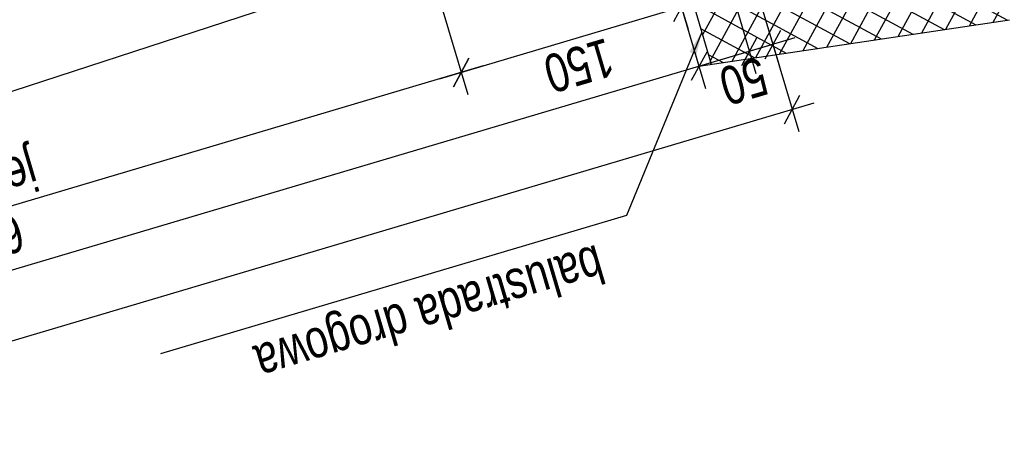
# Model space of a CAD drawing. Header units: metres. Extents: x 7437403 to 7437771, y 5556473 to 5556945.
# Tile 8 of 23: x 7437459.32 to 7437465.75, y 5556888.86 to 5556891.54. Entities that reach past the tile are written whole.
import ezdxf

# ---------------------------------------------------------------- set-up
doc = ezdxf.new("R2010")
doc.units = ezdxf.units.M
doc.header["$MEASUREMENT"] = 0
doc.layers.get('0').update_dxf_attribs({"color": 250})
doc.layers.add('_ PTC Kon_Bet', color=3, linetype='Continuous', lineweight=0)
doc.layers.add('_ PTC Kon_Bet_Kon', color=3, linetype='Continuous')
doc.styles.add('CDMSTYLE', font='CDMSIMPL', dxfattribs={"width": 0.8, "bigfont": 'CDMBIGPL'})
doc.dimstyles.new('CDM-ME100CM', dxfattribs={"dimscale": 0.1, "dimtxt": 2.5, "dimasz": 1.5, "dimexe": 1.5, "dimexo": 2, "dimgap": 0.5, "dimtad": 1, "dimdec": 0, "dimlfac": 100, "dimrnd": 0.1, "dimzin": 9, "dimtxsty": 'CDMSTYLE', "dimblk": 'OBLIQUE', "dimcen": 2.5, "dimdle": 1.5, "dimclrd": 1, "dimclre": 1, "dimclrt": 2, "dimadec": 0, "dimazin": 2, "dimtfac": 1, "dimtdec": 0, "dimtix": 1, "dimtmove": 1, "dimatfit": 3, "dimfxl": 0, "dimtvp": 1, "dimtolj": 1, "dimtzin": 0, "dimlwd": 25, "dimlwe": 25, "dimarcsym": 0})

# ---------------------------------------------------------------- blocks, each defined once
blk = doc.blocks.new('_OBLIQUE')
at = {"color": 0, "linetype": 'ByBlock'}
blk.add_line((-0.5, -0.5), (0.5, 0.5), dxfattribs=at)
blk = doc.blocks.new('*D20')
at = {"layer": '_ PTC Kon_Bet_Kon', "color": 1, "linetype": 'Continuous', "lineweight": 25}
for p, q in [((7437463.76255467, 5556892.985714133), (7437464.280800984, 5556891.237196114)), ((7437463.509200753, 5556892.070555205), (7437463.798565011, 5556891.09426535)), ((7437464.381991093, 5556891.42363796), (7437463.612123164, 5556891.195455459))]:
    blk.add_line(p, q, dxfattribs=at)
at = {"layer": 'Defpoints', "color": 0, "linetype": 'Continuous', "lineweight": 25}
for p in [(7437463.705720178, 5556893.177468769), (7437463.452366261, 5556892.262309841), (7437463.755939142, 5556891.238081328)]:
    blk.add_point(p, dxfattribs=at)
at = {"layer": '_ PTC Kon_Bet_Kon', "color": 1, "linetype": 'Continuous', "lineweight": 25, "xscale": 0.15, "yscale": 0.15, "zscale": 0.15}
for p, rotation in [((7437464.238175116, 5556891.381012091), 16.50938891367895), ((7437463.755939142, 5556891.238081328), 196.5093889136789)]:
    blk.add_blockref('_OBLIQUE', p, dxfattribs=dict(at, rotation=rotation))
at = {"layer": '_ PTC Kon_Bet_Kon', "color": 2, "linetype": 'Continuous', "lineweight": 25, "insert": (7437464.046787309, 5556891.141761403), "char_height": 0.25, "attachment_point": 5, "rotation": 196.50938891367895, "style": 'CDMSTYLE'}
blk.add_mtext('\\A1;50', dxfattribs=at)
blk = doc.blocks.new('*D21')
at = {"layer": '_ PTC Kon_Bet_Kon', "color": 1, "linetype": 'Continuous', "lineweight": 25}
for p, q in [((7437463.609150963, 5556892.940246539), (7437464.127397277, 5556891.191728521)), ((7437464.228587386, 5556891.378170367), (7437452.637070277, 5556887.942540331)), ((7437452.524078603, 5556888.851612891), (7437452.823512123, 5556887.841350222))]:
    blk.add_line(p, q, dxfattribs=at)
at = {"layer": 'Defpoints', "color": 0, "linetype": 'Continuous', "lineweight": 25}
for p in [(7437463.552316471, 5556893.132001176), (7437452.467244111, 5556889.043367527), (7437452.780886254, 5556887.9851662)]:
    blk.add_point(p, dxfattribs=at)
at = {"layer": '_ PTC Kon_Bet_Kon', "color": 1, "linetype": 'Continuous', "lineweight": 25, "xscale": 0.15, "yscale": 0.15, "zscale": 0.15}
for p, rotation in [((7437464.084771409, 5556891.335544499), 16.50938893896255), ((7437452.780886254, 5556887.9851662), 196.5093889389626)]:
    blk.add_blockref('_OBLIQUE', p, dxfattribs=dict(at, rotation=rotation))
at = {"layer": '_ PTC Kon_Bet_Kon', "color": 2, "linetype": 'Continuous', "lineweight": 25, "insert": (7437458.482559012, 5556889.492570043), "char_height": 0.25, "attachment_point": 5, "rotation": 196.50938893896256, "style": 'CDMSTYLE'}
blk.add_mtext('\\A1;1179', dxfattribs=at)
blk = doc.blocks.new('*D23')
at = {"layer": '_ PTC Kon_Bet_Kon', "color": 1, "linetype": 'Continuous', "lineweight": 25}
for p, q in [((7437463.76255467, 5556892.985714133), (7437464.406711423, 5556890.81238524)), ((7437452.571226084, 5556887.460894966), (7437464.507901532, 5556890.998827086)), ((7437452.332323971, 5556888.794778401), (7437452.75766793, 5556887.359704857))]:
    blk.add_line(p, q, dxfattribs=at)
at = {"layer": 'Defpoints', "color": 0, "linetype": 'Continuous', "lineweight": 25}
for p in [(7437463.705720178, 5556893.177468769), (7437464.364085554, 5556890.956201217), (7437452.275489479, 5556888.986533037)]:
    blk.add_point(p, dxfattribs=at)
at = {"layer": '_ PTC Kon_Bet_Kon', "color": 1, "linetype": 'Continuous', "lineweight": 25, "xscale": 0.15, "yscale": 0.15, "zscale": 0.15}
for p, rotation in [((7437464.364085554, 5556890.956201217), 16.50938893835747), ((7437452.715042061, 5556887.503520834), 196.5093889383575)]:
    blk.add_blockref('_OBLIQUE', p, dxfattribs=dict(at, rotation=rotation))
at = {"layer": '_ PTC Kon_Bet_Kon', "color": 2, "linetype": 'Continuous', "lineweight": 25, "insert": (7437458.589293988, 5556889.062075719), "char_height": 0.25, "attachment_point": 5, "rotation": 196.50938893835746, "style": 'CDMSTYLE'}
blk.add_mtext('\\A1;1215', dxfattribs=at)
blk = doc.blocks.new('*D24')
at = {"layer": '_ PTC Kon_Bet_Kon', "color": 1, "linetype": 'Continuous', "lineweight": 25}
for p, q in [((7437463.509200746, 5556892.070555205), (7437463.684104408, 5556891.48044545)), ((7437462.034882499, 5556891.7654785), (7437462.245722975, 5556891.05412106)), ((7437463.785294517, 5556891.666887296), (7437462.059281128, 5556891.155311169))]:
    blk.add_line(p, q, dxfattribs=at)
at = {"layer": 'Defpoints', "color": 0, "linetype": 'Continuous', "lineweight": 25}
for p in [(7437463.452366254, 5556892.262309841), (7437461.978048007, 5556891.957233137), (7437462.203097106, 5556891.197937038)]:
    blk.add_point(p, dxfattribs=at)
at = {"layer": '_ PTC Kon_Bet_Kon', "color": 1, "linetype": 'Continuous', "lineweight": 25, "xscale": 0.15, "yscale": 0.15, "zscale": 0.15}
for p, rotation in [((7437463.641478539, 5556891.624261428), 16.50938894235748), ((7437462.203097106, 5556891.197937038), 196.5093889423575)]:
    blk.add_blockref('_OBLIQUE', p, dxfattribs=dict(at, rotation=rotation))
at = {"layer": '_ PTC Kon_Bet_Kon', "color": 2, "linetype": 'Continuous', "lineweight": 25, "insert": (7437462.972018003, 5556891.243313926), "char_height": 0.25, "attachment_point": 5, "rotation": 196.50938894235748, "style": 'CDMSTYLE'}
blk.add_mtext('\\A1;150', dxfattribs=at)
blk = doc.blocks.new('*D25')
at = {"layer": '_ PTC Kon_Bet_Kon', "color": 1, "linetype": 'Continuous', "lineweight": 25}
for p, q in [((7437462.034882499, 5556891.7654785), (7437462.245722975, 5556891.05412106)), ((7437462.346913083, 5556891.240562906), (7437455.797480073, 5556889.299364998)), ((7437455.779056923, 5556889.88937158), (7437455.983921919, 5556889.198174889))]:
    blk.add_line(p, q, dxfattribs=at)
at = {"layer": 'Defpoints', "color": 0, "linetype": 'Continuous', "lineweight": 25}
for p in [(7437461.978048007, 5556891.957233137), (7437455.722222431, 5556890.081126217), (7437455.94129605, 5556889.341990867)]:
    blk.add_point(p, dxfattribs=at)
at = {"layer": '_ PTC Kon_Bet_Kon', "color": 1, "linetype": 'Continuous', "lineweight": 25, "xscale": 0.15, "yscale": 0.15, "zscale": 0.15}
for p, rotation in [((7437462.203097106, 5556891.197937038), 16.50938893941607), ((7437455.94129605, 5556889.341990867), 196.5093889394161)]:
    blk.add_blockref('_OBLIQUE', p, dxfattribs=dict(at, rotation=rotation))
at = {"layer": '_ PTC Kon_Bet_Kon', "color": 2, "linetype": 'Continuous', "lineweight": 25, "char_height": 0.25, "attachment_point": 5, "rotation": 196.50938893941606, "style": 'CDMSTYLE'}
for s, insert in [('jezdnia', (7437459.010625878, 5556890.477698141)), ('653', (7437459.121926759, 5556890.102178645))]:
    blk.add_mtext(s, dxfattribs=dict(at, insert=insert))

msp = doc.modelspace()

# ---------------------------------------------------------------- hatches: boundary and pattern name
at = {"layer": '_ PTC Kon_Bet_Kon', "linetype": 'Continuous', "lineweight": 25}
h = msp.add_hatch(dxfattribs=at)
h.set_pattern_fill('ANSI37', color=251, style=0)
h.set_pattern_definition([(241.509388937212, (14875037.4337647, 11113375.27861583), (0.1098619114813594, -0.05962684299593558), []), (331.509388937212, (14875037.4337647, 11113375.27861583), (0.05962684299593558, 0.1098619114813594), [])])
h.paths.add_polyline_path([(7437463.835469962, 5556891.251270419), (7437465.782325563, 5556891.541719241), (7437476.587487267, 5556894.700919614), (7437476.274991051, 5556895.755597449), (7437465.469735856, 5556892.596369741), (7437463.692681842, 5556892.331253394), (7437463.529690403, 5556892.282944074)])
h.paths.add_polyline_path([(7437464.315222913, 5556891.025761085), (7437463.884916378, 5556890.898221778), (7437463.778351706, 5556891.257761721), (7437464.208658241, 5556891.385301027)], flags=9)

# ---------------------------------------------------------------- linework, layer by layer
at = {"layer": '_ PTC Kon_Bet', "color": 115, "lineweight": 25}
msp.add_line((7437461.978048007, 5556891.957233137), (7437458.761052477, 5556890.908583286), dxfattribs=at)
at = {"layer": '_ PTC Kon_Bet', "color": 251, "lineweight": 25}
msp.add_line((7437463.755563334, 5556891.239349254), (7437465.782325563, 5556891.541719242), dxfattribs=at)
at = {"layer": '_ PTC Kon_Bet_Kon', "color": 251, "linetype": 'Continuous', "lineweight": 25}
for p, q in [((7437463.529690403, 5556892.282944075), (7437463.835469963, 5556891.251270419)), ((7437463.452988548, 5556892.260210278), (7437463.755563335, 5556891.239349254))]:
    msp.add_line(p, q, dxfattribs=at)

# ---------------------------------------------------------------- texts
at = {"layer": '_ PTC Kon_Bet_Kon', "color": 2, "linetype": 'Continuous', "lineweight": 25, "insert": (7437463.066343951, 5556890.14929176), "char_height": 0.25, "attachment_point": 7, "rotation": 196.509388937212, "style": 'CDMSTYLE'}
msp.add_mtext('balustrada drogowa', dxfattribs=at)

# ---------------------------------------------------------------- dimensions: what is measured, and where the dimension line sits
at = {"layer": '_ PTC Kon_Bet_Kon', "color": 3, "linetype": 'Continuous', "lineweight": 25}
for base, p1, p2, picture, middle in [((7437464.364085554, 5556890.956201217), (7437452.275489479, 5556888.986533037), (7437463.705720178, 5556893.177468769), '*D23', (7437458.589293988, 5556889.062075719)), ((7437452.780886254, 5556887.9851662), (7437463.552316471, 5556893.132001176), (7437452.467244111, 5556889.043367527), '*D21', (7437458.482559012, 5556889.492570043)), ((7437463.755939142, 5556891.238081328), (7437463.705720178, 5556893.177468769), (7437463.452366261, 5556892.262309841), '*D20', (7437464.046787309, 5556891.141761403)), ((7437462.203097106, 5556891.197937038), (7437463.452366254, 5556892.262309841), (7437461.978048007, 5556891.957233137), '*D24', (7437462.972018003, 5556891.243313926))]:
    dim = msp.add_linear_dim(base=base, p1=p1, p2=p2, angle=196.509388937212, dimstyle='CDM-ME100CM', dxfattribs=at)
    dim.commit()
    dim.dimension.update_dxf_attribs({"geometry": picture, "text_midpoint": middle})
dim = msp.add_linear_dim(base=(7437455.94129605, 5556889.341990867), p1=(7437461.978048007, 5556891.957233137), p2=(7437455.722222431, 5556890.081126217), angle=196.509388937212, text='<>\\Xjezdnia', dimstyle='CDM-ME100CM', dxfattribs=at)
dim.commit()
dim.dimension.update_dxf_attribs({"geometry": '*D25', "text_midpoint": (7437459.072196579, 5556890.269963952)})

# ---------------------------------------------------------------- leaders
at = {"layer": '_ PTC Kon_Bet_Kon', "color": 1, "linetype": 'Continuous', "lineweight": 25, "annotation_type": 0, "has_hookline": 1, "hookline_direction": 0, "text_width": 2.933333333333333, "horizontal_direction": (-0.9587731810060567, -0.2841724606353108, 0)}
msp.add_leader([(7437463.773163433, 5556891.461487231), (7437463.282910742, 5556890.26563035), (7437463.100073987, 5556890.211439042)], dimstyle='CDM-ME100CM', override={"dimgap": 0.5, "dimtad": 1}, dxfattribs=at)

doc.saveas('drawing.dxf')
